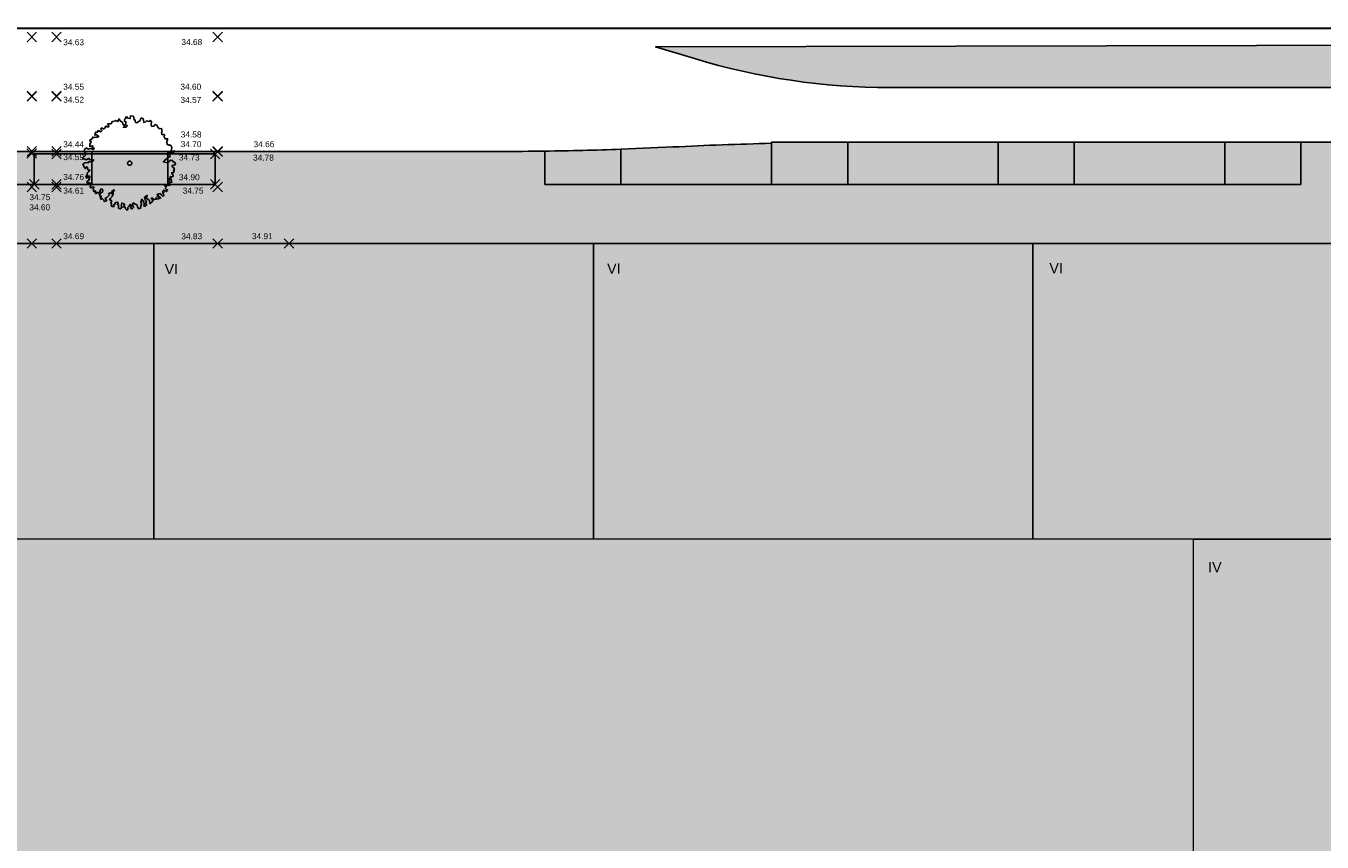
# Model space of a CAD drawing. Header units: metres. Extents: x -5203299 to 2078834, y 245743 to 5816291.
# Tile 224 of 256: x 366662 to 366739, y 5814171 to 5814219. Entities that reach past the tile are written whole.
import ezdxf

# ---------------------------------------------------------------- set-up
doc = ezdxf.new("R2010")
doc.units = ezdxf.units.M
doc.header["$LTSCALE"] = 0.5
for name, color, linetype, lineweight in [('01.01_Text-Beschriftung Geschosse', 7, 'Continuous', 25), ('02.02_Nutzung. Gebäude-Einzelhandel (Nahversorger)', 7, 'Continuous', 9), ('02.02_Nutzung. Gebäude-Gewerbe Neubau', 7, 'Continuous', 9), ('02.02_Nutzung. Gebäude-Gewerbe. Nahversorger im EG', 7, 'Continuous', 9), ('99.04_Erschließung_VP-S-Borde-Kantenstein', 7, 'Continuous', 25), ('Keine', 7, 'Continuous', 9), ('SB-PUNKTE-00000-0000-HOE', 7, 'Continuous', 18), ('SB-PUNKTE-00000-0000-PKT', 7, 'Continuous', 18), ('SB-PUNKTE-00000-0000-SYM', 7, 'Continuous', 18)]:
    doc.layers.add(name, color=color, linetype=linetype, lineweight=lineweight)
for name, color, linetype, lineweight, true_color in [('99.04_Erschließung_VP-S-Borde-Hochbord-Fugenlücke', 3, 'Continuous', 25, 0x00ff00), ('99.04_Erschließung_VP-S-Farben-Gehweg-Betonsteinpflaster', 7, 'Continuous', 25, 0xffd6a8), ('99.04_Erschließung_VP-S-Farben-Grünflächen', 7, 'Continuous', 25, 0xc2e687), ('99.04_Erschließung_VP-S-Farben-Mulde', 7, 'Continuous', 25, 0xa8ffff), ('99.04_Erschließung_VP-S-Farben-Multifunktionsstreifen', 7, 'Continuous', 25, 0xf7e06e), ('99.04_Erschließung_VP-S-Farben-Regengarten', 7, 'Continuous', 25, 0x60d2fb), ('99.04_Gleisplanung VP 02_23-EB-1236L-A-FAHRKANTE', 150, 'Continuous', 35, 0x007fff), ('S-Baum', 7, 'Continuous', 25, 0x4c994c), ('SB-100A-Regengarten-Farbe', 7, 'Continuous', 25, 0x60d2fb)]:
    doc.layers.add(name, color=color, linetype=linetype, lineweight=lineweight, true_color=true_color)
doc.styles.add('Arial', font='arial.ttf')

# ---------------------------------------------------------------- blocks, each defined once
blk = doc.blocks.new('Gruppe-412')
at = {"layer": '02.02_Nutzung. Gebäude-Einzelhandel (Nahversorger)', "linetype": 'Continuous', "lineweight": 0, "true_color": 0x37ae8d}
blk.add_hatch(color=125, dxfattribs=at).paths.add_polyline_path([(44.6270795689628, -42.97504778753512), (138.6257293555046, -42.9750675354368), (138.6257286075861, -16.97506753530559), (44.62569146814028, -16.97506009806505)])
at = {"layer": '02.02_Nutzung. Gebäude-Gewerbe Neubau', "linetype": 'Continuous', "lineweight": 0}
for points in [[(129.1257219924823, 0.5249407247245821), (156.1257314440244, 0.5249363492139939), (156.1257286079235, -16.97507037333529), (129.125719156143, -16.9750659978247)], [(138.6257286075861, -16.97506753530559), (156.1257286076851, -16.97507037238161), (156.1257235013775, -48.47507037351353), (138.6257235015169, -48.47506753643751)]]:
    blk.add_hatch(color=9, dxfattribs=at).paths.add_polyline_path(points)
at = {"layer": '02.02_Nutzung. Gebäude-Gewerbe. Nahversorger im EG', "linetype": 'Continuous', "lineweight": 0, "true_color": 0x37ae8d}
for points in [[(27.12154771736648, -16.97505500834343), (27.12568603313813, 0.5249572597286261), (77.1330601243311, 0.5249491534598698), (77.12983630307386, -16.97506311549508)], [(77.12570365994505, 0.5249491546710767), (103.1257128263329, 0.5249449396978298), (103.1257099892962, -16.97506732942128), (77.12570082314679, -16.97506311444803)], [(103.1257128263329, 0.5249449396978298), (129.1257219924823, 0.5249407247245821), (129.125719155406, -16.97505920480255), (103.1257099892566, -16.9750549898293)]]:
    blk.add_hatch(color=125, dxfattribs=at).paths.add_polyline_path(points)
at = {"layer": '02.02_Nutzung. Gebäude-Einzelhandel (Nahversorger)', "flags": 128}
blk.add_lwpolyline([(44.6270795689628, -42.97504778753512), (138.6257293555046, -42.9750675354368), (138.6257286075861, -16.97506753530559), (44.62569146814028, -16.97506009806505)], close=True, dxfattribs=at)
at = {"layer": '02.02_Nutzung. Gebäude-Gewerbe Neubau', "linetype": 'Continuous', "lineweight": 9, "flags": 128}
blk.add_lwpolyline([(129.1257219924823, 0.5249407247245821), (156.1257314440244, 0.5249363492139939), (156.1257286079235, -16.97507037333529), (129.125719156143, -16.9750659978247)], close=True, dxfattribs=at)
at = {"layer": '02.02_Nutzung. Gebäude-Gewerbe Neubau', "flags": 128}
blk.add_lwpolyline([(138.6257286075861, -16.97506753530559), (156.1257286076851, -16.97507037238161), (156.1257235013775, -48.47507037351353), (138.6257235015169, -48.47506753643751)], close=True, dxfattribs=at)
at = {"layer": '02.02_Nutzung. Gebäude-Gewerbe. Nahversorger im EG', "flags": 128}
for points in [[(27.12154771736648, -16.97505500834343), (27.12568603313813, 0.5249572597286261), (77.1330601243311, 0.5249491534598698), (77.12983630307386, -16.97506311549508)], [(77.12570365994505, 0.5249491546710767), (103.1257128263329, 0.5249449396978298), (103.1257099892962, -16.97506732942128), (77.12570082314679, -16.97506311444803)], [(103.1257128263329, 0.5249449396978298), (129.1257219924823, 0.5249407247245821), (129.125719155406, -16.97505920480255), (103.1257099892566, -16.9750549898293)]]:
    blk.add_lwpolyline(points, close=True, dxfattribs=at)
at = {"layer": '01.01_Text-Beschriftung Geschosse', "color": 7, "char_height": 0.6041319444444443, "attachment_point": 1, "line_spacing_factor": 4, "style": 'Arial'}
for s, insert, width, rotation in [('VI', (77.76284083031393, -0.6809091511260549), 6.23175, 0.048101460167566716), ('VI', (103.9357849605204, -0.6589362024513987), 6.23175, 0.048101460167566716), ('VI', (130.0998187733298, -0.6369707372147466), 6.23175, 0.048101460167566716), ('IV', (139.4921064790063, -18.3298385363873), 4.767, 0.0481014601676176)]:
    blk.add_mtext(s, dxfattribs=dict(at, insert=insert, width=width, rotation=rotation))
blk = doc.blocks.new('Gruppe-457')
at = {"layer": 'S-Baum', "flags": 128}
blk.add_lwpolyline([(78.35242903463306, 5.162887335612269), (78.28457731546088, 5.160583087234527), (78.20609004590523, 5.138117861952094), (78.20772318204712, 5.090078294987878), (78.29832971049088, 5.005449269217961), (78.34183693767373, 4.890928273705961), (78.29445245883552, 4.869514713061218), (78.29607913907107, 4.821479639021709), (78.33484482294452, 4.763380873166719), (78.26052332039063, 4.70144769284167), (78.1809857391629, 4.710068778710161), (78.19363377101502, 4.670888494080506), (78.26512741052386, 4.565804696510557), (78.27590586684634, 4.498269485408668), (78.18894018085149, 4.475519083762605), (78.09186235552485, 4.500517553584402), (78.15204583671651, 4.395048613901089), (78.00815133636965, 4.381682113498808), (77.99952452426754, 4.302174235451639), (78.09914370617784, 4.285745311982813), (78.17547449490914, 4.288338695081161), (78.17063399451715, 4.180667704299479), (78.19138332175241, 4.153078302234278), (78.10441443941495, 4.130329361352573), (78.02362962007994, 4.175680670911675), (78.02621645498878, 4.099380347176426), (78.1080579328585, 4.022941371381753), (78.03091163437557, 3.960912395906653), (77.95108410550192, 3.978013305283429), (77.87475483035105, 3.975421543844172), (77.77542244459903, 3.983370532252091), (77.79760929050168, 3.913393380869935), (77.8780140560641, 3.879341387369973), (77.80125256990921, 3.806011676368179), (77.87207145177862, 3.720708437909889), (77.94087763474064, 3.694752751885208), (77.88529286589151, 3.664574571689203), (77.88759670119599, 3.59675824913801), (77.79832951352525, 3.6418250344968), (77.70906070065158, 3.686893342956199), (77.64135594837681, 3.596889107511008), (77.7218540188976, 3.560016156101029), (77.65496467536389, 3.529450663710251), (77.6975148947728, 3.443195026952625), (77.72027354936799, 3.356264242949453), (77.63330412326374, 3.333508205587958), (77.55184584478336, 3.398647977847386), (77.50958774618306, 3.476429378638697), (77.42194501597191, 3.473457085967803), (77.31586098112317, 3.430250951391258), (77.39635936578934, 3.393368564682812), (77.31988615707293, 3.311562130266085), (77.43862690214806, 3.315587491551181), (77.46948278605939, 3.240251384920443), (77.52951860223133, 3.222480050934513), (77.42314699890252, 3.187753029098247), (77.35342630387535, 3.157099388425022), (77.29487519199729, 3.214527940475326), (77.23522148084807, 3.220985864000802), (77.2660773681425, 3.145649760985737), (77.17034522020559, 3.131084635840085), (77.11097566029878, 3.129071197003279), (77.06938046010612, 3.187074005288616), (77.01969420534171, 3.233485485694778), (76.96195858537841, 3.183431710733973), (77.0233351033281, 3.126104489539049), (77.06492732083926, 3.068096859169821), (77.00033628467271, 2.969715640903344), (76.91566907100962, 2.879144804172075), (76.88323111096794, 2.917648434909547), (76.85817463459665, 3.072403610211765), (76.767846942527, 3.148555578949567), (76.67829067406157, 3.202099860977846), (76.73200826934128, 3.370840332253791), (76.58016106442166, 3.258181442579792), (76.61341365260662, 3.112197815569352), (76.68490729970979, 3.007114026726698), (76.63267749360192, 2.878032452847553), (76.71130680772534, 2.81280382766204), (76.62597446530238, 2.74200756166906), (76.53832859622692, 2.739035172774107), (76.5541901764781, 2.855568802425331), (76.53037501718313, 2.973582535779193), (76.40852431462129, 3.144857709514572), (76.35509655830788, 2.967640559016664), (76.39803256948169, 2.870078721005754), (76.32577563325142, 2.663925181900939), (76.33871106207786, 2.616270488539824), (76.22102924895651, 2.581159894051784), (76.16084424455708, 2.686627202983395), (76.13675025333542, 2.813117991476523), (76.02797712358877, 2.849041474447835), (75.9260581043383, 2.933284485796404), (75.87004757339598, 2.832363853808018), (75.92716250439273, 2.65041146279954), (75.84220723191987, 2.568311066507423), (75.7412518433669, 2.624302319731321), (75.78605355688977, 2.722012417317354), (75.73367614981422, 2.847544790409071), (75.63113645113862, 2.699781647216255), (75.56568441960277, 2.626834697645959), (75.59625442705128, 2.559974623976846), (75.53041909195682, 2.498330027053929), (75.45140317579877, 2.574865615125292), (75.4371253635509, 2.662079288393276), (75.31920399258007, 2.717492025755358), (75.40416001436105, 2.799593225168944), (75.32174586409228, 2.892988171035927), (75.22466650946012, 2.917985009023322), (75.18253219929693, 2.764198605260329), (75.17904928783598, 2.760839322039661), (75.25298665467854, 2.667157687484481), (75.12873936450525, 2.575239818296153), (75.03985331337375, 2.608998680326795), (75.02490507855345, 2.716004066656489), (75.03324123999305, 2.803989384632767), (74.9608412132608, 2.852456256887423), (75.02988785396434, 2.902892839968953), (74.97631547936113, 2.980294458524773), (74.8529816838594, 2.944992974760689), (74.79792789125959, 2.815814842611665), (74.71972991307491, 2.784865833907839), (74.76198947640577, 2.707087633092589), (74.6456973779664, 2.714458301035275), (74.5931807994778, 2.760774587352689), (74.60961906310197, 2.860350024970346), (74.58686035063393, 2.94728237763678), (74.63448533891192, 3.04508663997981), (74.58196724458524, 3.091401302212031), (74.50525603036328, 3.100118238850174), (74.55815278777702, 3.209417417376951), (74.66232411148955, 3.309139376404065), (74.70822477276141, 3.457811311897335), (74.71239440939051, 3.585263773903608), (74.78791386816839, 3.6953325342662), (74.66232246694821, 3.642978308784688), (74.62840125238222, 3.474909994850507), (74.54723053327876, 3.531570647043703), (74.43333433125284, 3.468294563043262), (74.50348310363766, 3.402773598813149), (74.37238272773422, 3.262529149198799), (74.23937033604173, 3.178802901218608), (74.33980160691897, 3.054899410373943), (74.18594262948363, 3.001584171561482), (74.16289874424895, 3.096994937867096), (74.06059544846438, 3.19254577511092), (74.00568550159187, 3.14258547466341), (73.95115568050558, 3.248242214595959), (74.01991394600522, 3.307158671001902), (73.91895704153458, 3.363148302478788), (73.9737233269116, 3.50080398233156), (74.10607033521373, 3.6043126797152), (74.09327468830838, 3.731189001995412), (73.9851726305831, 3.747324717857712), (73.95771870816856, 3.638889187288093), (73.84717746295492, 3.47670969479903), (73.78541607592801, 3.545339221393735), (73.6997881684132, 3.483026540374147), (73.65105647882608, 3.5011749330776), (73.68632332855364, 3.629681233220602), (73.62666929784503, 3.636148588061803), (73.55977507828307, 3.605587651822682), (73.55747493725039, 3.673411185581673), (73.55479234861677, 3.752534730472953), (73.51396852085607, 3.787931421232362), (73.5993074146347, 3.858720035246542), (73.47141836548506, 3.874185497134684), (73.40586728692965, 3.804066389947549), (73.35416844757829, 3.909822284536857), (73.40088704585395, 3.951009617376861), (73.40788609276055, 4.07856118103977), (73.26734342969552, 4.133209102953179), (73.28105104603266, 4.062947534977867), (73.2109511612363, 4.043590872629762), (73.16930576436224, 4.186463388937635), (73.23581667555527, 4.228326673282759), (73.31981368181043, 4.338682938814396), (73.25881560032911, 4.384712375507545), (73.34473020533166, 4.43854827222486), (73.3336620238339, 4.514557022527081), (73.21492431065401, 4.510534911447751), (73.17051073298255, 4.401519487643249), (73.1091277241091, 4.458852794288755), (73.11746631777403, 4.546835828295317), (73.20309179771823, 4.609150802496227), (73.17184773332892, 4.695793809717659), (73.25718402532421, 4.766589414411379), (73.34118108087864, 4.876944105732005), (73.31346990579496, 4.864541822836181), (73.21329279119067, 4.892410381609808), (73.20869580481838, 5.02805283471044), (73.12819746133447, 5.064933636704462), (73.15028536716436, 4.997781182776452), (73.08406601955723, 4.947436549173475), (73.04353051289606, 4.974354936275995), (72.91938129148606, 5.21345212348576), (73.04362629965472, 5.305367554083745), (73.17894263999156, 5.321274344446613), (73.23936164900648, 5.292203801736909), (73.29321753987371, 5.373244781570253), (73.41291194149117, 5.349010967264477), (73.50778644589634, 5.389004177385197), (73.56475681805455, 5.461668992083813), (73.45570186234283, 5.506064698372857), (73.34075209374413, 5.473877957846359), (73.25833555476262, 5.567273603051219), (73.20031004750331, 5.525698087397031), (73.11401371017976, 5.483164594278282), (72.90740091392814, 5.566689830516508), (73.00025974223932, 5.666025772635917), (73.08521658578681, 5.748126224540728), (73.02637340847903, 5.814027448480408), (73.08061964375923, 5.883767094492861), (73.00035477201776, 5.997037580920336), (73.02527129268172, 6.096902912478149), (73.1384966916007, 6.179958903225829), (73.24860899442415, 6.104477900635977), (73.35440553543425, 6.156161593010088), (73.47477074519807, 6.112147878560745), (73.56336880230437, 6.086857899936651), (73.6095120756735, 6.145009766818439), (73.4715139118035, 6.208227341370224), (73.52887007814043, 6.2695859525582), (73.45714323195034, 6.298272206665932), (73.33342222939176, 6.274272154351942), (73.32882123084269, 6.409916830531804), (73.42033899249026, 6.548819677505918), (73.32153455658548, 6.624683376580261), (73.40716470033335, 6.687000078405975), (73.48224586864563, 6.726324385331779), (73.51847026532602, 6.826572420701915), (73.57879808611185, 6.800329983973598), (73.70543595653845, 6.821595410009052), (73.7729051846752, 6.835201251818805), (73.80213362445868, 6.807899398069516), (73.86806719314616, 6.866716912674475), (73.71703216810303, 6.980417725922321), (73.63073886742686, 6.937887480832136), (73.67568197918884, 7.114817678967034), (73.79158843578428, 7.11874849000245), (73.836680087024, 7.207978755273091), (73.94506503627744, 7.183362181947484), (73.97846612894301, 7.116598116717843), (74.06313015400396, 7.207170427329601), (73.99202377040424, 7.30095121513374), (73.99164127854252, 7.312252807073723), (74.06605239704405, 7.371357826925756), (74.13649328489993, 7.2973626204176), (74.25264177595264, 7.377685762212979), (74.23931892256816, 7.436648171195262), (74.29705610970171, 7.486701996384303), (74.32724053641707, 7.43114183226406), (74.4548420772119, 7.424153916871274), (74.40046141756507, 7.609034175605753), (74.49657871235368, 7.612289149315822), (74.59552834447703, 7.615649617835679), (74.6133971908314, 7.672833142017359), (74.65096641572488, 7.733519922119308), (74.69864078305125, 7.746455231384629), (74.85317387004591, 7.779985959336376), (74.87200174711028, 7.80891443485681), (74.89246025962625, 7.789807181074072), (75.00180352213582, 7.736933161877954), (75.02643503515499, 7.845272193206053), (75.06438457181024, 7.894651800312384), (75.12739340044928, 7.789285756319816), (75.27775513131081, 7.695368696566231), (75.28101353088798, 7.599289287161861), (75.39275426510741, 7.475768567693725), (75.32437788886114, 7.405544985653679), (75.48269176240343, 7.410913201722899), (75.5567216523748, 7.481329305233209), (75.41767089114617, 7.57563074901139), (75.47579138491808, 7.61438222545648), (75.47176566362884, 7.73306394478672), (75.38278516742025, 7.769653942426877), (75.396486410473, 7.866313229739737), (75.43472340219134, 7.907216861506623), (75.50957204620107, 8.037065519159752), (75.57191332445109, 7.95147634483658), (75.71743147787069, 7.916804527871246), (75.75135193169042, 8.084872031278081), (75.90789436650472, 8.059061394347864), (75.95178484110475, 7.933239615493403), (75.93429799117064, 7.86474582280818), (76.02327929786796, 7.828155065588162), (76.04795859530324, 7.684707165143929), (76.11647570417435, 7.66722897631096), (76.174499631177, 7.708804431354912), (76.30723015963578, 7.80100449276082), (76.3350665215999, 7.898140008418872), (76.40090418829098, 7.959785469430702), (76.4811180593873, 7.931385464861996), (76.51235350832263, 7.844741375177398), (76.52610996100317, 7.689603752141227), (76.60488153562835, 7.703592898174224), (76.68955250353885, 7.794169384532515), (76.82697424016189, 7.747902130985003), (76.9239050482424, 7.810605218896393), (76.98624637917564, 7.725014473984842), (76.97211372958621, 7.557616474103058), (77.01250230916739, 7.451478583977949), (77.13056980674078, 7.475286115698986), (77.20354649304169, 7.576780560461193), (77.30450264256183, 7.5207901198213), (77.37733866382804, 7.376147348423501), (77.48706593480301, 7.311973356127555), (77.58533944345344, 7.335108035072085), (77.61241305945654, 7.121013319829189), (77.57312206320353, 7.111188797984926), (77.60637384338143, 6.965205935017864), (77.66574578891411, 6.967218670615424), (77.74178288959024, 6.978286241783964), (77.76253308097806, 6.950694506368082), (77.76281901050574, 6.942216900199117), (77.72971076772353, 6.833589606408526), (77.80158305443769, 6.717201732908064), (77.83795355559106, 6.729752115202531), (77.9372834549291, 6.721806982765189), (77.93929685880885, 6.662461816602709), (77.89449357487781, 6.564751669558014), (77.90891775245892, 6.389832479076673), (77.94001338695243, 6.390886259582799), (78.00949520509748, 6.345147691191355), (78.05726862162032, 6.355255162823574), (78.13738187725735, 6.329682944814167), (78.19823541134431, 6.204433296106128), (78.15649807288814, 6.016295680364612), (78.26555372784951, 5.971902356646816), (78.32329508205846, 6.02194923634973), (78.32626516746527, 5.934348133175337), (78.25975887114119, 5.892488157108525), (78.08232418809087, 5.866666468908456), (77.94557108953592, 5.893148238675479), (77.89952654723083, 5.832177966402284), (77.94111308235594, 5.774175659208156), (78.07748374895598, 5.758993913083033), (78.088553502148, 5.682985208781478), (77.96646806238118, 5.610943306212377), (77.73785688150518, 5.424958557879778), (77.68078584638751, 5.355123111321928), (77.94562208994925, 5.30752242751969), (78.02219099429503, 5.386507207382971), (78.1276035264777, 5.449490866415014), (78.24390049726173, 5.442115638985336), (78.2373341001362, 5.385312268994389), (78.2373341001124, 5.385312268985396), (78.35486816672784, 5.341204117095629), (78.40628741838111, 5.243924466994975)], close=True, dxfattribs=at)
at = {"layer": 'S-Baum'}
blk.add_rational_spline([(75.66369764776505, 5.393864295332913), (75.42585999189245, 5.330121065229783), (75.48960322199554, 5.092283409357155), (75.72744087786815, 5.156026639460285), (75.96527853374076, 5.219769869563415), (75.90153530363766, 5.457607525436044), (75.66369764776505, 5.393864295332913)], [1, 0.3333333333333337, 0.3333333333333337, 1, 0.3333333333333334, 0.3333333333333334, 1], degree=3, knots=[0, 0, 0, 0, 0.5, 0.5, 0.5, 1, 1, 1, 1], dxfattribs=at)
blk = doc.blocks.new('Gruppe-468')
at = {"layer": 'SB-PUNKTE-00000-0000-SYM', "color": 7}
for p, q in [((85.39760743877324, 0.8079476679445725), (84.83160743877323, 0.2419476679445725)), ((84.83160743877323, 0.8079476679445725), (85.39760743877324, 0.2419476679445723))]:
    blk.add_line(p, q, dxfattribs=at)
blk = doc.blocks.new('Gruppe-469')
at = {"layer": 'SB-PUNKTE-00000-0000-SYM', "color": 7}
for p, q in [((81.18755686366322, 0.8079489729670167), (80.62155686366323, 0.2419489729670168)), ((80.62155686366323, 0.8079489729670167), (81.18755686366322, 0.2419489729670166))]:
    blk.add_line(p, q, dxfattribs=at)
blk = doc.blocks.new('Gruppe-470')
at = {"layer": 'SB-PUNKTE-00000-0000-SYM', "color": 7}
for p, q in [((80.47155586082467, 4.307970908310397), (81.03755792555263, 3.741972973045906)), ((81.0375558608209, 4.307972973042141), (80.47155792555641, 3.741970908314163))]:
    blk.add_line(p, q, dxfattribs=at)
blk = doc.blocks.new('Gruppe-471')
at = {"layer": 'SB-PUNKTE-00000-0000-SYM', "color": 7}
for p, q in [((80.62155583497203, 4.157970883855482), (81.1875578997, 3.59197294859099)), ((81.18755583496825, 4.157972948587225), (80.62155789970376, 3.591970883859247))]:
    blk.add_line(p, q, dxfattribs=at)
blk = doc.blocks.new('Gruppe-472')
at = {"layer": 'SB-PUNKTE-00000-0000-SYM', "color": 7}
for p, q in [((80.47155615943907, 6.107970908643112), (81.03755822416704, 5.541972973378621)), ((81.03755615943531, 6.107972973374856), (80.47155822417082, 5.541970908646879))]:
    blk.add_line(p, q, dxfattribs=at)
blk = doc.blocks.new('Gruppe-473')
at = {"layer": 'SB-PUNKTE-00000-0000-SYM', "color": 7}
for p, q in [((81.18755775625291, 6.230648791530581), (80.62155775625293, 5.66464879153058)), ((80.62155775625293, 6.230648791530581), (81.18755775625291, 5.66464879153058))]:
    blk.add_line(p, q, dxfattribs=at)
blk = doc.blocks.new('Gruppe-474')
at = {"layer": 'SB-PUNKTE-00000-0000-SYM', "color": 7}
for p, q in [((81.18755777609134, 6.257946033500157), (80.62155777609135, 5.691946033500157)), ((80.62155777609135, 6.257946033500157), (81.18755777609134, 5.691946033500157))]:
    blk.add_line(p, q, dxfattribs=at)
blk = doc.blocks.new('Gruppe-475')
at = {"layer": 'SB-PUNKTE-00000-0000-SYM', "color": 7}
for p, q in [((81.18755836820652, 9.50794635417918), (80.62155836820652, 8.941946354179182)), ((80.62155836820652, 9.50794635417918), (81.18755836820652, 8.941946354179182))]:
    blk.add_line(p, q, dxfattribs=at)
blk = doc.blocks.new('Gruppe-476')
at = {"layer": 'SB-PUNKTE-00000-0000-SYM', "color": 7}
for p, q in [((81.18755838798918, 9.535243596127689), (80.62155838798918, 8.96924359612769)), ((80.62155838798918, 9.535243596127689), (81.18755838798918, 8.96924359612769))]:
    blk.add_line(p, q, dxfattribs=at)
blk = doc.blocks.new('Gruppe-477')
at = {"layer": 'SB-PUNKTE-00000-0000-SYM', "color": 7}
for p, q in [((81.18755873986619, 13.03294578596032), (80.62155873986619, 12.46694578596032)), ((80.62155873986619, 13.03294578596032), (81.18755873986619, 12.46694578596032))]:
    blk.add_line(p, q, dxfattribs=at)
blk = doc.blocks.new('Gruppe-479')
at = {"layer": 'SB-PUNKTE-00000-0000-SYM', "color": 7}
for p, q in [((71.6481868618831, 0.8079501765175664), (71.0821868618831, 0.2419501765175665)), ((71.0821868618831, 0.8079501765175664), (71.6481868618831, 0.2419501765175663))]:
    blk.add_line(p, q, dxfattribs=at)
blk = doc.blocks.new('Gruppe-480')
at = {"layer": 'SB-PUNKTE-00000-0000-SYM', "color": 7}
for p, q in [((71.64818782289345, 4.157948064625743), (71.08218782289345, 3.591948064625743)), ((71.08218782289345, 4.157948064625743), (71.64818782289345, 3.591948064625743))]:
    blk.add_line(p, q, dxfattribs=at)
blk = doc.blocks.new('Gruppe-481')
at = {"layer": 'SB-PUNKTE-00000-0000-SYM', "color": 7}
for p, q in [((71.64818727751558, 4.307947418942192), (71.08218727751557, 3.741947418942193)), ((71.08218727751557, 4.307947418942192), (71.64818727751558, 3.741947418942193))]:
    blk.add_line(p, q, dxfattribs=at)
blk = doc.blocks.new('Gruppe-482')
at = {"layer": 'SB-PUNKTE-00000-0000-SYM', "color": 7}
for p, q in [((71.08218634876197, 6.107972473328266), (71.64818841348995, 5.541974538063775)), ((71.6481863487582, 6.107974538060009), (71.08218841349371, 5.541972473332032))]:
    blk.add_line(p, q, dxfattribs=at)
blk = doc.blocks.new('Gruppe-483')
at = {"layer": 'SB-PUNKTE-00000-0000-SYM', "color": 7}
for p, q in [((71.64818777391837, 6.257947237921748), (71.08218777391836, 5.691947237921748)), ((71.08218777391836, 6.257947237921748), (71.64818777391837, 5.691947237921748))]:
    blk.add_line(p, q, dxfattribs=at)
blk = doc.blocks.new('Gruppe-484')
at = {"layer": 'SB-PUNKTE-00000-0000-SYM', "color": 7}
for p, q in [((71.64818836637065, 9.507947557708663), (71.08218836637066, 8.941947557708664)), ((71.08218836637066, 9.507947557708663), (71.64818836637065, 8.941947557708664))]:
    blk.add_line(p, q, dxfattribs=at)
blk = doc.blocks.new('Gruppe-485')
at = {"layer": 'SB-PUNKTE-00000-0000-SYM', "color": 7}
for p, q in [((71.64818838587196, 9.535244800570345), (71.08218838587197, 8.969244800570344)), ((71.08218838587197, 9.535244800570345), (71.64818838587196, 8.969244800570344))]:
    blk.add_line(p, q, dxfattribs=at)
blk = doc.blocks.new('Gruppe-486')
at = {"layer": 'SB-PUNKTE-00000-0000-SYM', "color": 7}
for p, q in [((71.648188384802, 13.03294792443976), (71.082188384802, 12.46694792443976)), ((71.082188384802, 13.03294792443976), (71.648188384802, 12.46694792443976))]:
    blk.add_line(p, q, dxfattribs=at)
blk = doc.blocks.new('Gruppe-496')
at = {"layer": 'SB-PUNKTE-00000-0000-SYM', "color": 7}
for p, q in [((70.18755752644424, 0.8079504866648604), (69.62155752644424, 0.2419504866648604)), ((69.62155752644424, 0.8079504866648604), (70.18755752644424, 0.2419504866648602))]:
    blk.add_line(p, q, dxfattribs=at)
blk = doc.blocks.new('Gruppe-497')
at = {"layer": 'SB-PUNKTE-00000-0000-SYM', "color": 7}
for p, q in [((69.62155680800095, 4.157972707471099), (70.18755887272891, 3.591974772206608)), ((70.18755680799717, 4.157974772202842), (69.62155887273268, 3.591972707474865))]:
    blk.add_line(p, q, dxfattribs=at)
blk = doc.blocks.new('Gruppe-498')
at = {"layer": 'SB-PUNKTE-00000-0000-SYM', "color": 7}
for p, q in [((69.77155585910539, 4.307972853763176), (70.33755792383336, 3.741974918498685)), ((70.33755585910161, 4.30797491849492), (69.77155792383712, 3.741972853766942))]:
    blk.add_line(p, q, dxfattribs=at)
blk = doc.blocks.new('Gruppe-499')
at = {"layer": 'SB-PUNKTE-00000-0000-SYM', "color": 7}
for p, q in [((69.61963502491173, 6.137946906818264), (70.1856370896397, 5.571948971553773)), ((70.18563502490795, 6.137948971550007), (69.61963708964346, 5.57194690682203))]:
    blk.add_line(p, q, dxfattribs=at)
blk = doc.blocks.new('Gruppe-500')
at = {"layer": 'SB-PUNKTE-00000-0000-SYM', "color": 7}
for p, q in [((70.18755808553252, 6.257948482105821), (69.62155808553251, 5.691948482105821)), ((69.62155808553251, 6.257948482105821), (70.18755808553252, 5.691948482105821))]:
    blk.add_line(p, q, dxfattribs=at)
blk = doc.blocks.new('Gruppe-501')
at = {"layer": 'SB-PUNKTE-00000-0000-SYM', "color": 7}
for p, q in [((70.18755809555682, 9.50794751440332), (69.62155809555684, 8.94194751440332)), ((69.62155809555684, 9.50794751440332), (70.18755809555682, 8.94194751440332))]:
    blk.add_line(p, q, dxfattribs=at)
blk = doc.blocks.new('Gruppe-502')
at = {"layer": 'SB-PUNKTE-00000-0000-SYM', "color": 7}
for p, q in [((70.18755811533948, 9.535244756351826), (69.62155811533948, 8.969244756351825)), ((69.62155811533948, 9.535244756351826), (70.18755811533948, 8.969244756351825))]:
    blk.add_line(p, q, dxfattribs=at)
blk = doc.blocks.new('Gruppe-503')
at = {"layer": 'SB-PUNKTE-00000-0000-SYM', "color": 7}
for p, q in [((70.18755904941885, 13.03294823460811), (69.62155904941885, 12.46694823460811)), ((69.62155904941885, 13.03294823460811), (70.18755904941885, 12.46694823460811))]:
    blk.add_line(p, q, dxfattribs=at)
blk = doc.blocks.new('_23-07-06_Massenplan_TB_Weiterführende Schule (3D)')
at = {"layer": '99.04_Erschließung_VP-S-Farben-Gehweg-Betonsteinpflaster', "linetype": 'Continuous', "lineweight": 0, "true_color": 0xffd6a8}
h = blk.add_hatch(color=41, dxfattribs=at)
edge = h.paths.add_edge_path()
edge.add_line((26.38586761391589, 0.5249573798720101), (160.1257313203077, 0.5249357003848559))
edge.add_line((160.1257313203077, 0.5249357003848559), (160.1120772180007, 6.524935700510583))
edge.add_line((160.1120772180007, 6.524935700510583), (144.9709941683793, 6.524938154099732))
edge.add_line((144.9709941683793, 6.524938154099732), (144.970993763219, 4.024938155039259))
edge.add_line((144.970993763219, 4.024938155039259), (100.2532406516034, 4.024945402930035))
edge.add_line((100.2532406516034, 4.024945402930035), (100.253240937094, 5.993283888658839))
edge.add_line((100.253240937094, 5.993283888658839), (100.2532408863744, 5.993283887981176))
edge.add_arc((97.58132092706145, 205.9750613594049), 199.9996261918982, 270.0102421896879, 270.76547288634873, ccw=False)
edge.add_line((97.61707284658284, 5.975438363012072), (97.61707279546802, 5.975438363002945))
edge.add_line((97.61707279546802, 5.975438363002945), (77.95323148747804, 5.975441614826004))
edge.add_line((77.95323148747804, 5.975441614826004), (77.95323120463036, 4.024945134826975))
edge.add_line((77.95323120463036, 4.024945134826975), (46.65322175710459, 4.024954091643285))
edge.add_line((46.65322175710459, 4.024954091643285), (46.65322203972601, 5.97544678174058))
edge.add_line((46.65322203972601, 5.97544678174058), (46.65322282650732, 5.975446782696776))
edge.add_line((46.65322282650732, 5.975446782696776), (46.65322254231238, 5.975446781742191))
edge.add_arc((43.60017387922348, 7961.316512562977), 7955.341651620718, 269.99131045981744, 270.02198859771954, ccw=False)
edge.add_line((42.39365812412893, 5.974952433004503), (42.39365611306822, 5.974952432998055))
edge.add_line((42.39365611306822, 5.974952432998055), (42.39365825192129, 5.974952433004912))
edge.add_line((42.39365825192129, 5.974952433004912), (42.39365824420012, 5.97495243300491))
edge.add_arc((42.39364793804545, -50.02504756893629), 56.00000000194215, 89.99998945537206, 103.2380361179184)
edge.add_line((29.56980835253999, 4.486869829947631), (29.56980834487, 4.48686982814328))
edge.add_line((29.56980834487, 4.48686982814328), (26.38586761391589, 0.52495737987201))
h = blk.add_hatch(color=41, dxfattribs=at)
edge = h.paths.add_edge_path()
edge.add_line((26.38586761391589, 0.5249573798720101), (160.1257313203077, 0.5249357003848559))
edge.add_line((160.1257313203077, 0.5249357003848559), (160.1120772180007, 6.524935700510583))
edge.add_line((160.1120772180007, 6.524935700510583), (144.9709941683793, 6.524938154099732))
edge.add_line((144.9709941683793, 6.524938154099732), (144.970993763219, 4.024938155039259))
edge.add_line((144.970993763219, 4.024938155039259), (100.2532406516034, 4.024945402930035))
edge.add_line((100.2532406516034, 4.024945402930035), (100.253240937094, 5.993283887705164))
edge.add_line((100.253240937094, 5.993283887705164), (100.2532408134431, 5.993283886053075))
edge.add_arc((97.58132099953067, 205.975061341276), 199.9996261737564, 270.01024218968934, 270.76547284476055, ccw=False)
edge.add_line((97.61707291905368, 5.975438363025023), (97.61707279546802, 5.975438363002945))
edge.add_line((97.61707279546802, 5.975438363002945), (77.95323148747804, 5.975441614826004))
edge.add_line((77.95323148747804, 5.975441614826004), (77.95323120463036, 4.024945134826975))
edge.add_line((77.95323120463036, 4.024945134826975), (46.65322175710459, 4.024954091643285))
edge.add_line((46.65322175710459, 4.024954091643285), (46.65322203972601, 5.97544678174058))
edge.add_line((46.65322203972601, 5.97544678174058), (46.65322282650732, 5.975446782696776))
edge.add_line((46.65322282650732, 5.975446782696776), (46.65322087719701, 5.975446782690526))
edge.add_arc((43.60017119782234, 7961.309919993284), 7955.335059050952, 269.991310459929, 270.0219886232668, ccw=False)
edge.add_line((42.3936564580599, 5.974952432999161), (42.39365611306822, 5.974952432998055))
edge.add_line((42.39365611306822, 5.974952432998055), (42.39365825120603, 5.97495243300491))
edge.add_arc((42.39364793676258, -50.02504755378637), 55.99999998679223, 89.99998944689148, 103.2380361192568)
edge.add_line((29.56980835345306, 4.486869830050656), (26.38586761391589, 0.52495737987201))
at = {"layer": '99.04_Erschließung_VP-S-Farben-Grünflächen', "linetype": 'Continuous', "lineweight": 0, "true_color": 0xc2e687}
h = blk.add_hatch(color=71, dxfattribs=at)
edge = h.paths.add_edge_path()
edge.add_line((100.253240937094, 5.993283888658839), (100.2532406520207, 4.025782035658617))
edge.add_line((100.2532406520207, 4.025782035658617), (104.7532406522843, 4.025781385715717))
edge.add_line((104.7532406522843, 4.025781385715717), (104.7532409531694, 6.104067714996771))
edge.add_line((104.7532409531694, 6.104067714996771), (104.7532409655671, 6.104067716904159))
edge.add_arc((97.58131840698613, 205.9754335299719), 199.9999983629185, 270.7654721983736, 272.05504507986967, ccw=False)
h = blk.add_hatch(color=71, dxfattribs=at)
edge = h.paths.add_edge_path()
edge.add_line((100.253240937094, 5.993283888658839), (100.2532406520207, 4.025782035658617))
edge.add_line((100.2532406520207, 4.025782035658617), (104.7532406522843, 4.025781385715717))
edge.add_line((104.7532406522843, 4.025781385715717), (104.7532409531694, 6.104067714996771))
edge.add_line((104.7532409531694, 6.104067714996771), (104.7532409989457, 6.104067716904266))
edge.add_line((104.7532409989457, 6.104067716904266), (104.7532409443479, 6.104067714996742))
edge.add_line((104.7532409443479, 6.104067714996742), (104.7532409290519, 6.104067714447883))
edge.add_arc((97.58131842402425, 205.9754347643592), 199.9999995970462, 270.7654722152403, 272.05504505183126, ccw=False)
edge.add_line((100.2532410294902, 5.993283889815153), (100.2532410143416, 5.99328388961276))
edge.add_line((100.2532410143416, 5.99328388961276), (100.253240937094, 5.993283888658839))
for points in [[(113.6709843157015, 4.024944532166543), (118.1709843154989, 4.024940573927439), (118.1709847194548, 6.52494442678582), (113.6709847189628, 6.524941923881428)], [(127.070989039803, 4.024942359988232), (131.5709890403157, 4.024938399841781), (131.5709894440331, 6.524942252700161), (127.0709894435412, 6.524939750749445)], [(140.4709937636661, 4.024940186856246), (144.970993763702, 4.024936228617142), (144.970994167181, 6.524940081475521), (140.4709941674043, 6.524937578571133)], [(73.4532314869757, 5.975442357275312), (73.45323120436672, 4.024945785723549), (77.95323120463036, 4.024945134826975), (77.95323148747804, 5.975441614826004)]]:
    blk.add_hatch(color=71, dxfattribs=at).paths.add_polyline_path(points)
at = {"layer": '99.04_Erschließung_VP-S-Farben-Mulde', "linetype": 'Continuous', "lineweight": 0, "true_color": 0xa8ffff}
h = blk.add_hatch(color=131, dxfattribs=at)
edge = h.paths.add_edge_path()
edge.add_line((109.115176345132, 11.46464625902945), (109.1151763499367, 11.46464625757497))
edge.add_arc((120.7046674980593, 49.74888234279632), 39.99998797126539, 253.1577668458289, 269.9421780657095)
edge.add_line((120.6643001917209, 9.748914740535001), (120.6643001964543, 9.748914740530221))
edge.add_line((120.6643001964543, 9.748914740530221), (160.1120777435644, 9.77493581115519))
edge.add_line((160.1120777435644, 9.77493581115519), (160.1120781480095, 12.27493581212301))
edge.add_line((160.1120781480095, 12.27493581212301), (106.8085957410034, 12.16289948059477))
edge.add_line((106.8085957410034, 12.16289948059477), (109.115176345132, 11.46464625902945))
h = blk.add_hatch(color=131, dxfattribs=at)
edge = h.paths.add_edge_path()
edge.add_line((120.6643003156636, 9.748914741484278), (160.1120777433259, 9.774935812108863))
edge.add_line((160.1120777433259, 9.774935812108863), (160.1120781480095, 12.27493581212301))
edge.add_line((160.1120781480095, 12.27493581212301), (106.8085957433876, 12.16289948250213))
edge.add_line((106.8085957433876, 12.16289948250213), (109.1151763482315, 11.46464625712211))
edge.add_line((109.1151763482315, 11.46464625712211), (109.1151763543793, 11.46464625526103))
edge.add_arc((120.7046685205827, 49.74888927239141), 39.99999490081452, 253.1577683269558, 269.9421767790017)
edge.add_line((120.6643003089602, 9.748914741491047), (120.6643003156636, 9.748914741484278))
at = {"layer": '99.04_Erschließung_VP-S-Farben-Multifunktionsstreifen', "linetype": 'Continuous', "lineweight": 0, "true_color": 0xf7e06e}
h = blk.add_hatch(color=41, dxfattribs=at)
edge = h.paths.add_edge_path()
edge.add_line((104.7532409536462, 6.104067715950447), (104.7532406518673, 4.024944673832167))
edge.add_line((104.7532406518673, 4.024944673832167), (113.6709843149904, 4.024943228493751))
edge.add_line((113.6709843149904, 4.024943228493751), (113.6709847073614, 6.454118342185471))
edge.add_line((113.6709847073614, 6.454118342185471), (113.6709846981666, 6.454118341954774))
edge.add_arc((119.8492730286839, -239.7761601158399), 246.3077775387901, 91.43733576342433, 92.7980461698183)
edge.add_line((107.8255840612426, 6.23796992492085), (107.8255840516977, 6.237969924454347))
edge.add_line((107.8255840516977, 6.237969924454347), (104.7532409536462, 6.104067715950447))
for points in [[(118.1709847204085, 6.524944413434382), (118.1709843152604, 4.024940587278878), (127.0709890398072, 4.024941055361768), (127.070989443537, 6.524941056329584)], [(131.5709894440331, 6.524942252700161), (131.5709890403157, 4.024938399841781), (140.4709937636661, 4.024940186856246), (140.4709941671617, 6.524938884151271)]]:
    blk.add_hatch(color=41, dxfattribs=at).paths.add_polyline_path(points)
at = {"layer": '99.04_Erschließung_VP-S-Farben-Regengarten', "linetype": 'Continuous', "lineweight": 0, "true_color": 0x60d2fb}
blk.add_hatch(color=141, dxfattribs=at).paths.add_polyline_path([(64.55322676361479, 5.975443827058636), (64.55322648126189, 4.024941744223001), (73.45323120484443, 4.024945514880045), (73.4532314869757, 5.975442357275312)])
at = {"layer": 'SB-100A-Regengarten-Farbe', "linetype": 'Continuous', "lineweight": 0, "true_color": 0x60d2fb}
for points in [[(70.05380586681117, 5.821960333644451), (70.05455718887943, 5.824973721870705), (70.05541321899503, 5.821988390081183)], [(70.05755700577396, 5.824169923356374), (70.05455718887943, 5.824973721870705), (70.05755700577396, 5.825777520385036)], [(70.05455718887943, 5.824973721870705), (70.05455795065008, 4.024973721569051), (80.75455795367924, 4.024978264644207), (80.7545571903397, 5.82497826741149)]]:
    blk.add_hatch(color=141, dxfattribs=at).paths.add_polyline_path(points)
at = {"layer": '99.04_Erschließung_VP-S-Borde-Hochbord-Fugenlücke'}
for p, q in [((109.1151763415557, 11.46464625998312), (106.8085957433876, 12.16289948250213)), ((120.6643003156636, 9.748914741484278), (160.1120777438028, 9.77493581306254))]:
    blk.add_line(p, q, dxfattribs=at)
blk.add_arc((120.704669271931, 49.74889433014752), 39.99999995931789, 253.1577693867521, 269.9421757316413, dxfattribs=at)
at = {"layer": '99.04_Erschließung_VP-S-Borde-Kantenstein', "lineweight": 9}
for p, q in [((113.6709843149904, 4.024943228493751), (113.6709847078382, 6.454118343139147)), ((118.1709843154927, 4.024942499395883), (118.1709847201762, 6.524942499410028)), ((127.0709890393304, 4.024941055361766), (127.0709894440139, 6.524941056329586)), ((131.5709890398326, 4.024940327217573), (131.5709894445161, 6.524940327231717)), ((140.4709937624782, 4.024938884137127), (140.4709941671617, 6.524938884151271)), ((144.9709937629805, 4.024938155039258), (144.970994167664, 6.524938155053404)), ((77.95323148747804, 5.975441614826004), (77.95323120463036, 4.024945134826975)), ((100.253240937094, 5.993283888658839), (100.2532406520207, 4.025782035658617)), ((104.7532409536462, 6.104067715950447), (104.7532406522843, 4.025781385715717)), ((77.9532312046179, 4.024949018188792), (73.4532312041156, 4.02494974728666))]:
    blk.add_line(p, q, dxfattribs=at)
at = {"layer": '99.04_Erschließung_VP-S-Borde-Kantenstein', "linetype": 'Continuous', "lineweight": 9}
for p, q in [((144.9709937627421, 4.024938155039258), (100.2532406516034, 4.024945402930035)), ((160.1257313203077, 0.5249357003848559), (26.38586761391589, 0.5249573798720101))]:
    blk.add_line(p, q, dxfattribs=at)
at = {"layer": '99.04_Erschließung_VP-S-Farben-Gehweg-Betonsteinpflaster', "flags": 128}
for points in [[(26.38586761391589, 0.5249573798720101), (160.1257313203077, 0.5249357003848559), (160.1120772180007, 6.524935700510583), (144.9709941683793, 6.524938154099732), (144.970993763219, 4.024938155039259), (100.2532406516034, 4.024945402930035), (100.253240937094, 5.993283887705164), (100.2532408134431, 5.993283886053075, -0.003295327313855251), (97.61707291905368, 5.975438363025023), (97.61707279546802, 5.975438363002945), (77.95323148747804, 5.975441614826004), (77.95323120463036, 4.024945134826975), (46.65322175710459, 4.024954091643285), (46.65322203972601, 5.97544678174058), (46.65322282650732, 5.975446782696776), (46.65322087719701, 5.975446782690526, -0.0001338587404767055), (42.3936564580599, 5.974952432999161), (42.39365611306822, 5.974952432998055), (42.39365825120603, 5.97495243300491, 0.05782620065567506), (29.56980835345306, 4.486869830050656)], [(26.38586761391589, 0.5249573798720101), (160.1257313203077, 0.5249357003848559), (160.1120772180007, 6.524935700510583), (144.9709941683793, 6.524938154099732), (144.970993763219, 4.024938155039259), (100.2532406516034, 4.024945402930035), (100.253240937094, 5.993283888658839), (100.2532408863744, 5.993283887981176, -0.003295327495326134), (97.61707284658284, 5.975438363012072), (97.61707279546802, 5.975438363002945), (77.95323148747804, 5.975441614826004), (77.95323120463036, 4.024945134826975), (46.65322175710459, 4.024954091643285), (46.65322203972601, 5.97544678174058), (46.65322282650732, 5.975446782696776), (46.65322254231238, 5.975446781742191, -0.0001338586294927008), (42.39365812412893, 5.974952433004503), (42.39365611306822, 5.974952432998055), (42.39365825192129, 5.974952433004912), (42.39365824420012, 5.97495243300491, 0.05782620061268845), (29.56980835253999, 4.486869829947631), (29.56980834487, 4.48686982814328)]]:
    blk.add_lwpolyline(points, format="xyb", close=True, dxfattribs=at)
at = {"layer": '99.04_Erschließung_VP-S-Farben-Grünflächen', "flags": 128}
for points in [[(113.6709843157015, 4.024944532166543), (118.1709843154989, 4.024940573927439), (118.1709847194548, 6.52494442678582), (113.6709847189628, 6.524941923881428)], [(127.070989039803, 4.024942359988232), (131.5709890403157, 4.024938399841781), (131.5709894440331, 6.524942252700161), (127.0709894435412, 6.524939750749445)], [(140.4709937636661, 4.024940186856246), (144.970993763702, 4.024936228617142), (144.970994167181, 6.524940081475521), (140.4709941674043, 6.524937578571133)], [(73.4532314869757, 5.975442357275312), (73.45323120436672, 4.024945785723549), (77.95323120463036, 4.024945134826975), (77.95323148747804, 5.975441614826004)]]:
    blk.add_lwpolyline(points, close=True, dxfattribs=at)
for points in [[(100.253240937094, 5.993283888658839), (100.2532406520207, 4.025782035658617), (104.7532406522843, 4.025781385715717), (104.7532409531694, 6.104067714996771), (104.7532409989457, 6.104067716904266), (104.7532409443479, 6.104067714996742), (104.7532409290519, 6.104067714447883, -0.005626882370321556), (100.2532410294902, 5.993283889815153), (100.2532410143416, 5.99328388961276)], [(100.253240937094, 5.993283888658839), (100.2532406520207, 4.025782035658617), (104.7532406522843, 4.025781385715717), (104.7532409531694, 6.104067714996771), (104.7532409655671, 6.104067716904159, -0.00562688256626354)]]:
    blk.add_lwpolyline(points, format="xyb", close=True, dxfattribs=at)
at = {"layer": '99.04_Erschließung_VP-S-Farben-Mulde', "flags": 128}
for points in [[(109.115176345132, 11.46464625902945), (109.1151763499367, 11.46464625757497, 0.07336702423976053), (120.6643001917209, 9.748914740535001), (120.6643001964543, 9.748914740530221), (160.1120777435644, 9.77493581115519), (160.1120781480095, 12.27493581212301), (106.8085957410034, 12.16289948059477)], [(120.6643003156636, 9.748914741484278), (160.1120777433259, 9.774935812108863), (160.1120781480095, 12.27493581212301), (106.8085957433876, 12.16289948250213), (109.1151763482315, 11.46464625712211), (109.1151763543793, 11.46464625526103, 0.07336701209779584), (120.6643003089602, 9.748914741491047)]]:
    blk.add_lwpolyline(points, format="xyb", close=True, dxfattribs=at)
at = {"layer": '99.04_Erschließung_VP-S-Farben-Multifunktionsstreifen', "flags": 128}
blk.add_lwpolyline([(104.7532409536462, 6.104067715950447), (104.7532406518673, 4.024944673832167), (113.6709843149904, 4.024943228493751), (113.6709847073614, 6.454118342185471), (113.6709846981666, 6.454118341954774, 0.005937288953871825), (107.8255840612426, 6.23796992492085), (107.8255840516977, 6.237969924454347)], format="xyb", close=True, dxfattribs=at)
for points in [[(118.1709847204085, 6.524944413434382), (118.1709843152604, 4.024940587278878), (127.0709890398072, 4.024941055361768), (127.070989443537, 6.524941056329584)], [(131.5709894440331, 6.524942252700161), (131.5709890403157, 4.024938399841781), (140.4709937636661, 4.024940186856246), (140.4709941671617, 6.524938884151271)]]:
    blk.add_lwpolyline(points, close=True, dxfattribs=at)
at = {"layer": '99.04_Erschließung_VP-S-Farben-Regengarten', "flags": 128}
blk.add_lwpolyline([(64.55322676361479, 5.975443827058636), (64.55322648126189, 4.024941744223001), (73.45323120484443, 4.024945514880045), (73.4532314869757, 5.975442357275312)], close=True, dxfattribs=at)
at = {"layer": '99.04_Gleisplanung VP 02_23-EB-1236L-A-FAHRKANTE', "flags": 128}
blk.add_lwpolyline([(562.0546754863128, 13.22887045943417), (-195.6768878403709, 13.27780679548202), (-195.6768879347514, 13.27780679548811, -0.005965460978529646), (-243.4035246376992, 13.85033473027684), (-243.4035247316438, 13.85033473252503), (-243.4035247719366, 13.85033473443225), (-544.4557500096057, 21.05471206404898, -0.0001531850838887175)], format="xyb", dxfattribs=at)
at = {"layer": 'SB-100A-Regengarten-Farbe', "color": 141, "lineweight": 5, "true_color": 0x60d2fb, "flags": 128}
for points in [[(70.05380586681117, 5.821960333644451), (70.05455718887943, 5.824973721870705), (70.05541321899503, 5.821988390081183)], [(70.05755700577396, 5.824169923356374), (70.05455718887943, 5.824973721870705), (70.05755700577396, 5.825777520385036)]]:
    blk.add_lwpolyline(points, close=True, dxfattribs=at)
at = {"layer": 'SB-100A-Regengarten-Farbe', "flags": 128}
blk.add_lwpolyline([(70.05455718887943, 5.824973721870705), (70.05455795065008, 4.024973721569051), (80.75455795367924, 4.024978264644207), (80.7545571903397, 5.82497826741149)], close=True, dxfattribs=at)
at = {"layer": 'SB-PUNKTE-00000-0000-HOE', "color": 7}
for points in [[(71.76518739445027, 5.353778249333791), (73.0109931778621, 5.353782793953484), (71.76518537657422, 5.906933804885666), (73.01099115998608, 5.90693834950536)], [(71.76518739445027, 5.353778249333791), (73.0109931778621, 5.353782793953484), (71.76518537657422, 5.906933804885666), (73.01099115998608, 5.90693834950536)], [(78.60206300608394, 5.334466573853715), (79.84786878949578, 5.334471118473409), (78.6020609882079, 5.887622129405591), (79.84786677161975, 5.887626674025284)], [(78.60206300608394, 5.334466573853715), (79.84786878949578, 5.334471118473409), (78.6020609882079, 5.887622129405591), (79.84786677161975, 5.887626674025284)], [(78.60351103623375, 4.166105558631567), (79.84931681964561, 4.166110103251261), (78.60350901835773, 4.719261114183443), (79.84931480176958, 4.719265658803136)], [(78.60351103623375, 4.166105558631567), (79.84931681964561, 4.166110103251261), (78.60350901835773, 4.719261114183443), (79.84931480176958, 4.719265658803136)], [(78.83198499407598, 3.37087486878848), (80.07779077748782, 3.370879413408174), (78.83198297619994, 3.924030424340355), (80.07778875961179, 3.924034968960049)], [(78.83198499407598, 3.37087486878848), (80.07779077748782, 3.370879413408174), (78.83198297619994, 3.924030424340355), (80.07778875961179, 3.924034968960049)], [(69.76566450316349, 2.984952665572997), (71.01147028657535, 2.984957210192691), (69.76566248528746, 3.538108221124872), (71.01146826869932, 3.538112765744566)], [(69.76566450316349, 2.984952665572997), (71.01147028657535, 2.984957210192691), (69.76566248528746, 3.538108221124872), (71.01146826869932, 3.538112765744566)], [(69.75959037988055, 2.386579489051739), (71.0053961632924, 2.386584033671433), (69.75958836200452, 2.939735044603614), (71.00539414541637, 2.939739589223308)], [(69.75959037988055, 2.386579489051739), (71.0053961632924, 2.386584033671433), (69.75958836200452, 2.939735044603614), (71.00539414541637, 2.939739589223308)]]:
    blk.add_solid(points, dxfattribs=at)
at = {"layer": 'Keine', "color": 7}
blk.add_blockref('Gruppe-412', (0, 0), dxfattribs=at)
at = {"layer": 'S-Baum'}
blk.add_blockref('Gruppe-457', (0, 0), dxfattribs=at)
at = {"layer": 'SB-PUNKTE-00000-0000-PKT', "color": 7}
for name in ['Gruppe-503', 'Gruppe-486', 'Gruppe-477', 'Gruppe-502', 'Gruppe-501', 'Gruppe-485', 'Gruppe-484', 'Gruppe-476', 'Gruppe-475', 'Gruppe-499', 'Gruppe-500', 'Gruppe-483', 'Gruppe-474', 'Gruppe-473', 'Gruppe-482', 'Gruppe-472', 'Gruppe-497', 'Gruppe-498', 'Gruppe-481', 'Gruppe-480', 'Gruppe-470', 'Gruppe-471', 'Gruppe-496', 'Gruppe-479', 'Gruppe-469', 'Gruppe-468']:
    blk.add_blockref(name, (0, 0), dxfattribs=at)
at = {"layer": 'SB-PUNKTE-00000-0000-HOE', "char_height": 0.3524103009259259, "attachment_point": 1, "line_spacing_factor": 0.25, "style": 'Arial'}
for s, insert, rotation in [('34.63', (71.76238217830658, 12.61322015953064), 0.00020901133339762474), ('34.68', (78.75477200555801, 12.62270894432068), 0.00020901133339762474), ('34.55', (71.76518684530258, 9.978810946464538), 0.00020901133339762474), ('34.60', (78.69573287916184, 9.98262693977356), 0.00020901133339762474), ('34.52', (71.76518671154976, 9.20843563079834), 0.00020901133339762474), ('34.57', (78.69883499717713, 9.201688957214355), 0.00020901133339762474), ('34.58', (78.71368335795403, 7.153969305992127), 0.00020901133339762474), ('34.44', (71.76518621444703, 6.576774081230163), 0.00020901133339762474), ('34.70', (78.712055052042, 6.580440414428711), 0.00020901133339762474), ('34.66', (83.02241138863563, 6.580416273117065), 0.00020901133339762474), ('34.59', (71.76518572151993, 5.812374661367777), 0.00020901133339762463), ('34.73', (78.6020613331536, 5.793062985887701), 0.00020901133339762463), ('34.78', (82.99229902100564, 5.784783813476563), 0.00020901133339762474), ('34.76', (71.7651857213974, 4.642307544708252), 0.00020901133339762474), ('34.90', (78.60350936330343, 4.624701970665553), 0.00020901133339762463), ('34.61', (71.76518616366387, 3.832923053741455), 0.00020901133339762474), ('34.75', (78.83198332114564, 3.829471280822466), 0.00020901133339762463), ('34.75', (69.76566283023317, 3.443549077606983), 0.00020901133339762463), ('34.60', (69.75958870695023, 2.845175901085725), 0.00020901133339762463), ('34.69', (71.76518530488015, 1.134698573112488), 0.00020901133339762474), ('34.83', (78.75070776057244, 1.130464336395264), 0.00020901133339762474), ('34.91', (82.9253162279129, 1.135348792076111), 0.00020901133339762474)]:
    blk.add_mtext(s, dxfattribs=dict(at, insert=insert, rotation=rotation))

msp = doc.modelspace()

# ---------------------------------------------------------------- block references
at = {"layer": 'Keine', "color": 1}
msp.add_blockref('_23-07-06_Massenplan_TB_Weiterführende Schule (3D)', (366592.8034926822, 5814205.707927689), dxfattribs=at)

doc.saveas('drawing.dxf')
